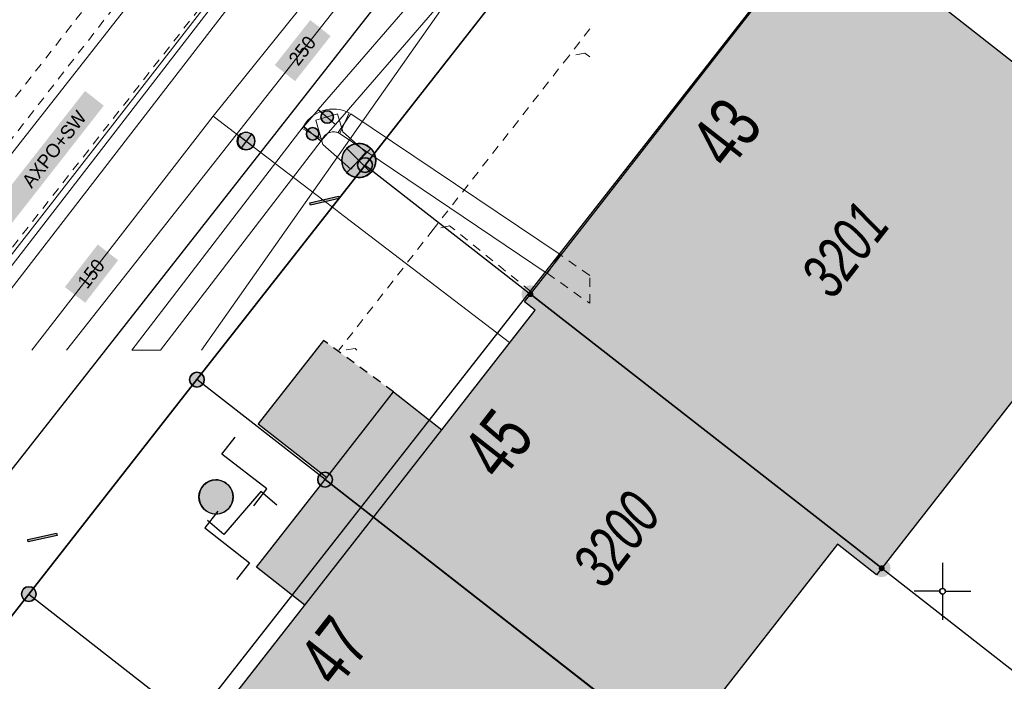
# Model space of a CAD drawing. Header units: metres. Extents: x 2695560 to 2696939, y 1260529 to 1262050.
# Tile 75 of 256: x 2696056 to 2696077, y 1260823 to 1260837. Entities that reach past the tile are written whole.
import ezdxf

# ---------------------------------------------------------------- set-up
doc = ezdxf.new("R2010")
doc.units = ezdxf.units.M
doc.linetypes.add('AUSGEZOGEN', pattern=[0])
doc.linetypes.add('VERDECKT2_S2', pattern=[0.36, 0.2, -0.16])
for name, color, linetype in [('XR$1$AV_Flächen (EO)', 7, 'AUSGEZOGEN'), ('XR$1$AV_Gebäudeflächen (BB)', 7, 'AUSGEZOGEN'), ('XR$1$AV_Gebäudeflächen (EO)', 7, 'AUSGEZOGEN'), ('XR$1$AV_Grenzpunkte', 7, 'AUSGEZOGEN'), ('XR$1$AV_Haus-Nr.', 7, 'AUSGEZOGEN'), ('XR$1$AV_Koordinatennetzpunkte', 7, 'AUSGEZOGEN'), ('XR$1$AV_Linien (BB)', 7, 'AUSGEZOGEN'), ('XR$1$AV_Linien (EO)', 7, 'AUSGEZOGEN'), ('XR$1$AV_Versicherung-Nr.', 7, 'AUSGEZOGEN'), ('XR$1$AW_LK_Schachtdeckel', 24, 'AUSGEZOGEN'), ('XR$1$AW_LK_Zwischenpunkt', 24, 'AUSGEZOGEN'), ('XR$1$EW_LK_Knoten', 1, 'AUSGEZOGEN'), ('XR$1$Liegenschaftsgrenzen', 7, 'AUSGEZOGEN'), ('XR$1$PFAV', 255, 'AUSGEZOGEN'), ('XR$1$PFAW', 255, 'AUSGEZOGEN'), ('XR$1$PFEW', 255, 'AUSGEZOGEN'), ('XR$1$PFWA', 255, 'AUSGEZOGEN'), ('XR$1$RAEW', 8, 'AUSGEZOGEN'), ('XR$1$RP_Abstandslinie', 7, 'AUSGEZOGEN'), ('XR$1$WA_LK_Absperrarmatur', 171, 'AUSGEZOGEN'), ('XR$1$WA_LK_Rohrleitungsteil', 171, 'AUSGEZOGEN')]:
    doc.layers.add(name, color=color, linetype=linetype)
for name, color, linetype, lineweight in [('XR$2$ABW-Linie-R-ungenau', 4, 'VERDECKT2_S2', 18), ('XR$2$ABW-LinieFlaeche-R-genau', 4, 'AUSGEZOGEN', 18), ('XR$2$ELE-Flaeche-oberirdisch', 1, 'AUSGEZOGEN', 18), ('XR$2$ELE-Linie-ungenau', 1, 'VERDECKT2_S2', 18), ('XR$2$ELE-LinieFlaeche-genau', 1, 'AUSGEZOGEN', 18), ('XR$2$ELE-LinieFlaeche-ungenau', 1, 'VERDECKT2_S2', 18), ('XR$2$GAS-Linie-genau', 12, 'AUSGEZOGEN', 18), ('XR$2$KOM-Linie-U-genau', 91, 'AUSGEZOGEN', 18), ('XR$2$WAS-Linie-genau', 5, 'AUSGEZOGEN', 18), ('XR$2$WAS-Punkt', 5, 'AUSGEZOGEN', 18), ('XR$2$WEI-Text', 59, 'AUSGEZOGEN', 18)]:
    doc.layers.add(name, color=color, linetype=linetype, lineweight=lineweight)
doc.styles.add('ARIAL', font='arial.ttf')
doc.styles.add('TXT', font='txt')

# ---------------------------------------------------------------- blocks, each defined once
blk = doc.blocks.new('COMPLEXOBJECT_735')
at = {"layer": 'XR$1$AV_Linien (BB)', "color": 7, "linetype": 'AUSGEZOGEN', "transparency": 33554687}
blk.add_lwpolyline([(6099.68, 10885.431), (6098.366, 10883.563), (6024.418, 10789.377)], dxfattribs=at)
blk = doc.blocks.new('COMPLEXOBJECT_738')
at = {"layer": 'XR$1$AV_Linien (BB)', "color": 7, "linetype": 'AUSGEZOGEN', "transparency": 33554687}
blk.add_lwpolyline([(6025.88, 10787.95), (6032.666, 10796.607), (6036.367, 10801.327), (6040.07, 10806.05), (6043.771, 10810.771), (6047.473, 10815.493), (6051.175, 10820.215), (6054.877, 10824.938), (6058.578, 10829.659), (6062.281, 10834.382), (6071.06, 10845.58), (6073.861, 10849.171)], dxfattribs=at)
blk = doc.blocks.new('BWAV20')
at = {"true_color": 0x000000, "transparency": 33554687}
blk.add_hatch(color=18, dxfattribs=at).paths.add_polyline_path([(0.167, 0), (0.163, 0.034), (0.153, 0.066), (0.137, 0.095), (0.115, 0.121), (0.088, 0.141), (0.058, 0.156), (0.025, 0.165), (-0.008, 0.166), (-0.042, 0.161), (-0.073, 0.15), (-0.102, 0.132), (-0.126, 0.109), (-0.146, 0.081), (-0.159, 0.05), (-0.166, 0.017), (-0.166, -0.017), (-0.159, -0.05), (-0.146, -0.081), (-0.126, -0.109), (-0.102, -0.132), (-0.073, -0.15), (-0.042, -0.161), (-0.008, -0.166), (0.025, -0.165), (0.058, -0.156), (0.088, -0.141), (0.115, -0.121), (0.137, -0.095), (0.153, -0.066), (0.163, -0.034)])
at = {"layer": 'XR$1$PFAV', "transparency": 33554687}
blk.add_hatch(color=7, dxfattribs=at).paths.add_polyline_path([(0.5, 0), (0.49, 0.101), (0.459, 0.197), (0.41, 0.286), (0.344, 0.362), (0.264, 0.424), (0.174, 0.469), (0.076, 0.494), (-0.025, 0.499), (-0.125, 0.484), (-0.22, 0.449), (-0.306, 0.395), (-0.379, 0.326), (-0.437, 0.243), (-0.477, 0.15), (-0.497, 0.051), (-0.497, -0.051), (-0.477, -0.15), (-0.437, -0.243), (-0.379, -0.326), (-0.306, -0.395), (-0.22, -0.449), (-0.125, -0.484), (-0.025, -0.499), (0.076, -0.494), (0.174, -0.469), (0.264, -0.424), (0.344, -0.362), (0.41, -0.286), (0.459, -0.197), (0.49, -0.101)])
blk = doc.blocks.new('BAV15')
at = {"layer": 'XR$1$PFAV', "transparency": 33554687}
blk.add_hatch(color=7, dxfattribs=at).paths.add_polyline_path([(0.5, 0), (0.49, 0.101), (0.459, 0.197), (0.41, 0.286), (0.344, 0.362), (0.264, 0.424), (0.174, 0.469), (0.076, 0.494), (-0.025, 0.499), (-0.125, 0.484), (-0.22, 0.449), (-0.306, 0.395), (-0.379, 0.326), (-0.437, 0.243), (-0.477, 0.15), (-0.497, 0.051), (-0.497, -0.051), (-0.477, -0.15), (-0.437, -0.243), (-0.379, -0.326), (-0.306, -0.395), (-0.22, -0.449), (-0.125, -0.484), (-0.025, -0.499), (0.076, -0.494), (0.174, -0.469), (0.264, -0.424), (0.344, -0.362), (0.41, -0.286), (0.459, -0.197), (0.49, -0.101)])
at = {"color": 7, "transparency": 33554687}
for start, end in [(90, 270), (270, 90)]:
    blk.add_arc((0, 0), 0.5, start, end, dxfattribs=at)
at = {"layer": 'XR$1$PFAV', "transparency": 33554687}
blk.add_circle((0, 0), 0.5, dxfattribs=at)
blk = doc.blocks.new('BAV2041')
at = {"color": 7, "transparency": 33554687}
for p, q in [((0, 0.5), (0, 0.05)), ((-0.05, 0), (-0.5, 0)), ((0.05, 0), (0.5, 0)), ((0, -0.05), (0, -0.5))]:
    blk.add_line(p, q, dxfattribs=at)
blk.add_circle((0, 0), 0.05, dxfattribs=at)
for start, end in [(90, 270), (270, 90)]:
    blk.add_arc((0, 0), 0.05, start, end, dxfattribs=at)
blk = doc.blocks.new('BAW2093')
at = {"transparency": 33554687}
blk.add_lwpolyline([(-0.375, -0.5), (0, -0.5), (0, 0.5), (0.375, 0.5)], dxfattribs=at)
blk = doc.blocks.new('BAW2082')
at = {"layer": 'XR$1$PFAW', "transparency": 33554687}
blk.add_hatch(color=7, dxfattribs=at).paths.add_polyline_path([(0.509, -0.003), (0.499, 0.098), (0.469, 0.194), (0.42, 0.283), (0.354, 0.359), (0.274, 0.421), (0.183, 0.466), (0.085, 0.491), (-0.016, 0.496), (-0.116, 0.481), (-0.211, 0.446), (-0.297, 0.392), (-0.37, 0.323), (-0.428, 0.24), (-0.468, 0.147), (-0.488, 0.047), (-0.488, -0.054), (-0.468, -0.153), (-0.428, -0.246), (-0.37, -0.329), (-0.297, -0.398), (-0.211, -0.452), (-0.116, -0.487), (-0.016, -0.502), (0.085, -0.497), (0.183, -0.472), (0.274, -0.427), (0.354, -0.366), (0.42, -0.289), (0.469, -0.2), (0.499, -0.104)])
at = {"transparency": 33554687}
for start, end in [(91.1948, 268.8052), (268.8052, 91.1948)]:
    blk.add_arc((0.01, 0), 0.5, start, end, dxfattribs=at)
at = {"layer": 'XR$1$PFAW', "transparency": 33554687}
blk.add_circle((0.009, -0.003), 0.5, dxfattribs=at)
blk = doc.blocks.new('BWA2013')
at = {"true_color": 0x000000, "transparency": 33554687}
blk.add_hatch(color=18, dxfattribs=at).paths.add_polyline_path([(-0.291, -0.409), (0.352, 0.357), (0.291, 0.409), (-0.352, -0.357)])
at = {"transparency": 33554687}
blk.add_lwpolyline([(-0.291, -0.409), (-0.352, -0.357), (0.291, 0.409), (0.352, 0.357), (-0.291, -0.409)], close=True, dxfattribs=at)
blk = doc.blocks.new('BWA965')
at = {"layer": 'XR$1$PFWA', "transparency": 33554687}
blk.add_hatch(color=7, dxfattribs=at).paths.add_polyline_path([(0, 0.5), (-0.051, 0.497), (-0.101, 0.49), (-0.15, 0.477), (-0.197, 0.459), (-0.243, 0.437), (-0.286, 0.41), (-0.326, 0.379), (-0.362, 0.344), (-0.395, 0.306), (-0.424, 0.264), (-0.449, 0.22), (-0.469, 0.174), (-0.484, 0.125), (-0.494, 0.076), (-0.499, 0.025), (-0.499, -0.025), (-0.494, -0.076), (-0.484, -0.125), (-0.469, -0.174), (-0.449, -0.22), (-0.424, -0.264), (-0.395, -0.306), (-0.362, -0.344), (-0.326, -0.379), (-0.286, -0.41), (-0.243, -0.437), (-0.197, -0.459), (-0.15, -0.477), (-0.101, -0.49), (-0.051, -0.497), (0, -0.5), (0.051, -0.497), (0.101, -0.49), (0.15, -0.477), (0.197, -0.459), (0.243, -0.437), (0.286, -0.41), (0.326, -0.379), (0.362, -0.344), (0.395, -0.306), (0.424, -0.264), (0.449, -0.22), (0.469, -0.174), (0.484, -0.125), (0.494, -0.076), (0.499, -0.025), (0.499, 0.025), (0.494, 0.076), (0.484, 0.125), (0.469, 0.174), (0.449, 0.22), (0.424, 0.264), (0.395, 0.306), (0.362, 0.344), (0.326, 0.379), (0.286, 0.41), (0.243, 0.437), (0.197, 0.459), (0.15, 0.477), (0.101, 0.49), (0.051, 0.497)])
at = {"transparency": 33554687}
blk.add_line((0, 0.5), (0, -0.5), dxfattribs=at)
for start, end in [(90, 270), (270, 90)]:
    blk.add_arc((0, 0), 0.5, start, end, dxfattribs=at)
blk = doc.blocks.new('BEWLP2549_S')
at = {"layer": 'XR$1$PFEW', "transparency": 33554687}
blk.add_hatch(color=7, dxfattribs=at).paths.add_polyline_path([(0.5, 0), (0.49, 0.101), (0.459, 0.197), (0.41, 0.286), (0.344, 0.362), (0.264, 0.424), (0.174, 0.469), (0.076, 0.494), (-0.025, 0.499), (-0.125, 0.484), (-0.22, 0.449), (-0.306, 0.395), (-0.379, 0.326), (-0.437, 0.243), (-0.477, 0.15), (-0.497, 0.051), (-0.497, -0.051), (-0.477, -0.15), (-0.437, -0.243), (-0.379, -0.326), (-0.306, -0.395), (-0.22, -0.449), (-0.125, -0.484), (-0.025, -0.499), (0.076, -0.494), (0.174, -0.469), (0.264, -0.424), (0.344, -0.362), (0.41, -0.286), (0.459, -0.197), (0.49, -0.101)])
at = {"color": 1, "transparency": 33554687}
for p, q in [((0.354, -0.354), (-0.354, 0.354)), ((-0.354, -0.354), (0.354, 0.354))]:
    blk.add_line(p, q, dxfattribs=at)
for start, end in [(91.3809, 268.6191), (268.6191, 91.3809)]:
    blk.add_arc((0, 0), 0.5, start, end, dxfattribs=at)
at = {"layer": 'XR$1$PFEW', "transparency": 33554687}
blk.add_circle((0, 0), 0.5, dxfattribs=at)
blk = doc.blocks.new('BEW957')
at = {"layer": 'XR$1$RAEW', "transparency": 33554687}
blk.add_hatch(color=1, dxfattribs=at).paths.add_polyline_path([(-0.5, 0), (-0.497, -0.051), (-0.49, -0.101), (-0.477, -0.15), (-0.459, -0.197), (-0.437, -0.243), (-0.41, -0.286), (-0.379, -0.326), (-0.344, -0.362), (-0.306, -0.395), (-0.264, -0.424), (-0.22, -0.449), (-0.174, -0.469), (-0.125, -0.484), (-0.076, -0.494), (-0.025, -0.499), (0.025, -0.499), (0.076, -0.494), (0.125, -0.484), (0.174, -0.469), (0.22, -0.449), (0.264, -0.424), (0.306, -0.395), (0.344, -0.362), (0.379, -0.326), (0.41, -0.286), (0.437, -0.243), (0.459, -0.197), (0.477, -0.15), (0.49, -0.101), (0.497, -0.051), (0.5, 0), (0.497, 0.051), (0.49, 0.101), (0.477, 0.15), (0.459, 0.197), (0.437, 0.243), (0.41, 0.286), (0.379, 0.326), (0.344, 0.362), (0.306, 0.395), (0.264, 0.424), (0.22, 0.449), (0.174, 0.469), (0.125, 0.484), (0.076, 0.494), (0.025, 0.499), (-0.025, 0.499), (-0.076, 0.494), (-0.125, 0.484), (-0.174, 0.469), (-0.22, 0.449), (-0.264, 0.424), (-0.306, 0.395), (-0.344, 0.362), (-0.379, 0.326), (-0.41, 0.286), (-0.437, 0.243), (-0.459, 0.197), (-0.477, 0.15), (-0.49, 0.101), (-0.497, 0.051)])
at = {"color": 1, "transparency": 33554687}
for start, end in [(90, 180), (180, 270), (0, 90), (270, 0)]:
    blk.add_arc((0, 0), 0.5, start, end, dxfattribs=at)
at = {"layer": 'XR$1$RAEW', "color": 1, "transparency": 33554687}
blk.add_circle((0, 0), 0.5, dxfattribs=at)
blk = doc.blocks.new('WAS-ABSPERRORGAN')
at = {"layer": 'XR$2$WAS-Punkt', "linetype": 'AUSGEZOGEN', "transparency": 33554687}
for p, q in [((0, 200, 2500), (0, -200, 2500)), ((0, 0), (0, 0))]:
    blk.add_line(p, q, dxfattribs=at)
blk.add_circle((0, 0, 502500), 200, dxfattribs=at)

msp = doc.modelspace()

# ---------------------------------------------------------------- hatches: boundary and pattern name
at = {"transparency": 33554687}
for points in [[(2696061.263, 1260836.393), (2696061.711, 1260836.04), (2696062.493, 1260837.031), (2696062.045, 1260837.384)], [(2696054.102, 1260832.014), (2696054.515, 1260831.691), (2696057.498, 1260835.5), (2696057.085, 1260835.823)], [(2696056.64, 1260831.507), (2696057.088, 1260831.161), (2696057.814, 1260832.097), (2696057.366, 1260832.443)]]:
    msp.add_hatch(color=7, dxfattribs=at).paths.add_polyline_path(points)
at = {"layer": 'XR$1$AV_Gebäudeflächen (BB)', "true_color": 0xd2d2d2, "transparency": 33554687}
for points in [[(2696074.629, 1260825.317), (2696081.128, 1260833.636), (2696073.403, 1260839.693), (2696066.893, 1260831.351)], [(2696062.371, 1260827.268), (2696071.433, 1260820.201), (2696071.507, 1260820.296), (2696070.147, 1260821.359), (2696073.653, 1260825.848), (2696074.517, 1260825.174), (2696074.629, 1260825.317), (2696066.893, 1260831.351), (2696066.763, 1260831.184), (2696066.998, 1260831), (2696064.94, 1260828.367), (2696063.879, 1260829.197), (2696062.408, 1260827.316)], [(2696062.371, 1260827.268), (2696060.863, 1260825.339), (2696061.926, 1260824.508), (2696059.74, 1260821.712), (2696066.383, 1260816.531), (2696070.003, 1260821.166), (2696071.359, 1260820.106), (2696071.433, 1260820.201)]]:
    msp.add_hatch(color=254, dxfattribs=at).paths.add_polyline_path(points)
at = {"layer": 'XR$1$AV_Gebäudeflächen (EO)', "true_color": 0xebebeb, "transparency": 33554687}
msp.add_hatch(color=7, dxfattribs=at).paths.add_polyline_path([(2696062.408, 1260827.316), (2696063.879, 1260829.197), (2696062.337, 1260830.333), (2696060.899, 1260828.496)])

# ---------------------------------------------------------------- linework, layer by layer
at = {"layer": 'XR$1$AV_Flächen (EO)', "color": 7, "linetype": 'VERDECKT2_S2', "transparency": 33554687}
msp.add_line((2696063.879, 1260829.197), (2696062.337, 1260830.333), dxfattribs=at)
at = {"layer": 'XR$1$AV_Flächen (EO)', "color": 7, "linetype": 'AUSGEZOGEN', "transparency": 33554687}
msp.add_line((2696062.408, 1260827.316), (2696063.879, 1260829.197), dxfattribs=at)
msp.add_lwpolyline([(2696062.337, 1260830.333), (2696060.899, 1260828.496), (2696062.408, 1260827.316)], dxfattribs=at)
at = {"layer": 'XR$1$AV_Linien (BB)', "color": 7, "linetype": 'AUSGEZOGEN', "transparency": 33554687}
for p, q in [((2696074.629, 1260825.317), (2696066.893, 1260831.351)), ((2696062.371, 1260827.268), (2696071.433, 1260820.201))]:
    msp.add_line(p, q, dxfattribs=at)
for points in [[(2696066.893, 1260831.351), (2696073.403, 1260839.693), (2696081.128, 1260833.636), (2696074.629, 1260825.317)], [(2696062.371, 1260827.268), (2696062.408, 1260827.316), (2696063.879, 1260829.197), (2696064.94, 1260828.367), (2696066.998, 1260831), (2696066.763, 1260831.184), (2696066.893, 1260831.351)], [(2696059.74, 1260821.712), (2696061.926, 1260824.508), (2696060.863, 1260825.339), (2696062.371, 1260827.268)], [(2696074.629, 1260825.317), (2696074.517, 1260825.174), (2696073.653, 1260825.848), (2696070.147, 1260821.359), (2696071.507, 1260820.296), (2696071.433, 1260820.201)]]:
    msp.add_lwpolyline(points, dxfattribs=at)
at = {"layer": 'XR$1$AV_Linien (EO)', "color": 7, "linetype": 'AUSGEZOGEN', "transparency": 33554687}
msp.add_line((2696061.926, 1260824.508), (2696064.94, 1260828.367), dxfattribs=at)
at = {"layer": 'XR$1$Liegenschaftsgrenzen', "color": 7, "linetype": 'AUSGEZOGEN', "transparency": 33554687}
for p, q in [((2696072.03, 1260845.39), (2696063.251, 1260834.192)), ((2696063.251, 1260834.192), (2696059.548, 1260829.469)), ((2696059.548, 1260829.469), (2696055.847, 1260824.748)), ((2696055.847, 1260824.748), (2696052.145, 1260820.025))]:
    msp.add_line(p, q, dxfattribs=at)
for points in [[(2696063.251, 1260834.192), (2696066.893, 1260831.351), (2696074.629, 1260825.317), (2696082.724, 1260819.003)], [(2696079.028, 1260814.278), (2696071.433, 1260820.201), (2696062.371, 1260827.268), (2696059.548, 1260829.469)], [(2696055.847, 1260824.748), (2696059.74, 1260821.712), (2696066.383, 1260816.531), (2696075.332, 1260809.552)]]:
    msp.add_lwpolyline(points, dxfattribs=at)
at = {"layer": 'XR$1$RP_Abstandslinie', "color": 7, "linetype": 'AUSGEZOGEN', "transparency": 33554687}
msp.add_lwpolyline([(2696106.51, 1260881.97), (2696081.02, 1260849.45), (2696055.73, 1260817.18), (2696030.82, 1260785.39)], dxfattribs=at)
at = {"layer": 'XR$2$ABW-Linie-R-ungenau', "linetype": 'VERDECKT2_S2', "transparency": 33554687}
msp.add_line((2696068.198, 1260837.19), (2696067.736, 1260836.591), dxfattribs=at)
for points in [[(2696068.198, 1260836.574), (2696068.091, 1260836.656), (2696067.736, 1260836.591)], [(2696067.736, 1260836.591), (2696064.754, 1260832.777), (2696062.677, 1260830.12)], [(2696066.905, 1260831.407), (2696065.113, 1260832.858), (2696064.754, 1260832.777)], [(2696063.073, 1260830.12), (2696063.032, 1260830.154), (2696062.825, 1260830.12)]]:
    msp.add_lwpolyline(points, dxfattribs=at)
at = {"layer": 'XR$2$ABW-LinieFlaeche-R-genau', "linetype": 'AUSGEZOGEN', "transparency": 33554687}
msp.add_lwpolyline([(2696054.027, 1260830.12), (2696054.407, 1260830.12), (2696061.971, 1260839.909), (2696061.733, 1260840.093), (2696054.027, 1260830.12)], close=True, dxfattribs=at)
at = {"layer": 'XR$2$ELE-Flaeche-oberirdisch', "transparency": 33554687}
msp.add_lwpolyline([(2696052.067, 1260830.12), (2696053.819, 1260830.12), (2696067.199, 1260847.271), (2696066.182, 1260848.097), (2696052.141, 1260830.214), (2696052.067, 1260830.12)], close=True, dxfattribs=at)
at = {"layer": 'XR$2$ELE-Linie-ungenau', "linetype": 'VERDECKT2_S2', "transparency": 33554687}
msp.add_lwpolyline([(2696053.71, 1260830.12), (2696067.834, 1260848.138), (2696068.198, 1260848.608)], dxfattribs=at)
at = {"layer": 'XR$2$ELE-LinieFlaeche-genau', "linetype": 'AUSGEZOGEN', "transparency": 33554687}
for points in [[(2696068.198, 1260842.324), (2696062.219, 1260835.412), (2696062.597, 1260835.084), (2696068.198, 1260841.559), (2696068.198, 1260842.324)], [(2696062.693, 1260834.888), (2696062.656, 1260834.905), (2696062.63, 1260834.914), (2696062.606, 1260834.92), (2696062.578, 1260834.924), (2696062.553, 1260834.925), (2696062.524, 1260834.922), (2696062.497, 1260834.918), (2696062.473, 1260834.912), (2696062.447, 1260834.902), (2696062.422, 1260834.889), (2696062.401, 1260834.875), (2696062.38, 1260834.858), (2696062.36, 1260834.839), (2696062.344, 1260834.819), (2696062.328, 1260834.795), (2696062.309, 1260834.76), (2696061.869, 1260834.998), (2696061.9, 1260835.055), (2696061.942, 1260835.117), (2696061.992, 1260835.179), (2696062.048, 1260835.232), (2696062.107, 1260835.281), (2696062.174, 1260835.323), (2696062.243, 1260835.358), (2696062.315, 1260835.386), (2696062.391, 1260835.408), (2696062.466, 1260835.42), (2696062.543, 1260835.425), (2696062.622, 1260835.422), (2696062.698, 1260835.412), (2696062.774, 1260835.394), (2696062.848, 1260835.367), (2696062.905, 1260835.34), (2696062.693, 1260834.888)], [(2696061.9, 1260835.042), (2696062.219, 1260835.411), (2696062.597, 1260835.085), (2696062.278, 1260834.716), (2696061.9, 1260835.042)], [(2696062.939, 1260834.104), (2696062.322, 1260834.644), (2696062.168, 1260835.179), (2696062.648, 1260835.317), (2696062.762, 1260834.924), (2696063.269, 1260834.48), (2696062.939, 1260834.104)], [(2696067.265, 1260831.809), (2696062.659, 1260834.907), (2696062.939, 1260835.321), (2696067.545, 1260832.223), (2696067.265, 1260831.809)], [(2696061.891, 1260835.031), (2696058.117, 1260830.12), (2696058.746, 1260830.12), (2696062.287, 1260834.727), (2696061.891, 1260835.031)]]:
    msp.add_lwpolyline(points, close=True, dxfattribs=at)
at = {"layer": 'XR$2$ELE-LinieFlaeche-ungenau', "linetype": 'VERDECKT2_S2', "transparency": 33554687}
for points in [[(2696067.399, 1260850.904), (2696051.218, 1260830.12), (2696051.85, 1260830.12), (2696067.793, 1260850.596), (2696067.399, 1260850.904)], [(2696068.198, 1260831.149), (2696068.198, 1260831.761), (2696067.549, 1260832.22), (2696067.261, 1260831.812), (2696068.198, 1260831.149)]]:
    msp.add_lwpolyline(points, close=True, dxfattribs=at)
at = {"layer": 'XR$2$GAS-Linie-genau', "linetype": 'AUSGEZOGEN', "transparency": 33554687}
msp.add_line((2696056.677, 1260830.12), (2696064.403, 1260839.924), dxfattribs=at)
at = {"layer": 'XR$2$KOM-Linie-U-genau', "linetype": 'AUSGEZOGEN', "transparency": 33554687}
msp.add_line((2696059.65, 1260830.12), (2696068.198, 1260842.263), dxfattribs=at)
at = {"layer": 'XR$2$WAS-Linie-genau', "linetype": 'AUSGEZOGEN', "transparency": 33554687}
for p, q in [((2696059.909, 1260835.27), (2696062.146, 1260838.05)), ((2696055.916, 1260830.12), (2696059.909, 1260835.27)), ((2696059.909, 1260835.27), (2696060.629, 1260834.721)), ((2696060.629, 1260834.721), (2696062.35, 1260833.407)), ((2696062.35, 1260833.407), (2696062.564, 1260833.244)), ((2696062.564, 1260833.244), (2696062.677, 1260833.158)), ((2696062.677, 1260833.158), (2696066.436, 1260830.29))]:
    msp.add_line(p, q, dxfattribs=at)

# ---------------------------------------------------------------- block references
at = {"layer": 'XR$1$AV_Grenzpunkte', "color": 7, "linetype": 'AUSGEZOGEN', "lineweight": -3, "transparency": 33554687}
for name, p, xscale, yscale in [('BAV15', (2696063.251, 1260834.192), 0.3249999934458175, 0.3249999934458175), ('BWAV20', (2696066.893, 1260831.351), 0.3899999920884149, 0.3899999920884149), ('BAV15', (2696059.548, 1260829.469), 0.3249999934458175, 0.3249999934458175), ('BAV15', (2696062.371, 1260827.268), 0.3249999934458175, 0.3249999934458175), ('BWAV20', (2696074.629, 1260825.317), 0.3899999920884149, 0.3899999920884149), ('BAV15', (2696055.847, 1260824.748), 0.3249999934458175, 0.3249999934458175)]:
    msp.add_blockref(name, p, dxfattribs=dict(at, xscale=xscale, yscale=yscale))
at = {"layer": 'XR$1$AV_Koordinatennetzpunkte', "color": 7, "linetype": 'AUSGEZOGEN', "lineweight": -3, "transparency": 33554687, "xscale": 1.25, "yscale": 1.25}
msp.add_blockref('BAV2041', (2696075.97, 1260824.81), dxfattribs=at)
at = {"layer": 'XR$1$AV_Linien (BB)', "color": 7, "linetype": 'AUSGEZOGEN', "lineweight": -3, "transparency": 33554687}
for name in ['COMPLEXOBJECT_735', 'COMPLEXOBJECT_738']:
    msp.add_blockref(name, (2690000.97, 1249999.81), dxfattribs=at)
at = {"layer": 'XR$1$AW_LK_Schachtdeckel', "color": 24, "linetype": 'AUSGEZOGEN', "lineweight": -3, "transparency": 33554687, "xscale": 0.7499999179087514, "yscale": 0.7499999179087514}
msp.add_blockref('BAW2082', (2696059.962, 1260826.888), dxfattribs=at)
at = {"layer": 'XR$1$AW_LK_Zwischenpunkt', "color": 24, "linetype": 'AUSGEZOGEN', "lineweight": -3, "transparency": 33554687, "yscale": 1.250000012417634}
for p, xscale, rotation in [((2696060.594, 1260827.447), 1.250000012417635, 52.08554516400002), ((2696060.546, 1260826.535), 1.250000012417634, 139.305245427), ((2696060.215, 1260825.822), 1.250000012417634, 231.879216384)]:
    msp.add_blockref('BAW2093', p, dxfattribs=dict(at, xscale=xscale, rotation=rotation))
at = {"layer": 'XR$1$EW_LK_Knoten', "color": 1, "linetype": 'AUSGEZOGEN', "lineweight": -3, "transparency": 33554687}
for name, p, xscale, yscale in [('BEW957', (2696062.416, 1260835.249), 0.2749999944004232, 0.2749999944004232), ('BEW957', (2696062.097, 1260834.88), 0.2749999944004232, 0.2749999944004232), ('BEWLP2549_S', (2696063.112, 1260834.293), 0.749999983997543, 0.749999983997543)]:
    msp.add_blockref(name, p, dxfattribs=dict(at, xscale=xscale, yscale=yscale))
at = {"layer": 'XR$1$WA_LK_Absperrarmatur', "color": 171, "linetype": 'AUSGEZOGEN', "lineweight": -3, "transparency": 33554687, "xscale": 0.3749999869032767, "yscale": 0.3749999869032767, "rotation": 322.654785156}
msp.add_blockref('BWA965', (2696060.637, 1260834.722), dxfattribs=at)
at = {"layer": 'XR$1$WA_LK_Rohrleitungsteil', "color": 171, "linetype": 'AUSGEZOGEN', "lineweight": -3, "transparency": 33554687, "xscale": 0.6499999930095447, "yscale": 0.6499999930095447}
for p, rotation in [((2696062.358, 1260833.408), 322.656738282), ((2696056.145, 1260825.993), 322.409912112)]:
    msp.add_blockref('BWA2013', p, dxfattribs=dict(at, rotation=rotation))
at = {"layer": 'XR$2$WAS-Punkt', "color": 5, "linetype": 'AUSGEZOGEN', "lineweight": 18, "transparency": 33554687, "xscale": 0.001, "yscale": 0.001, "zscale": 0.001, "rotation": 232.7}
msp.add_blockref('WAS-ABSPERRORGAN', (2696060.629, 1260834.721), dxfattribs=at)

# ---------------------------------------------------------------- texts
at = {"layer": 'XR$1$AV_Haus-Nr.', "color": 7, "transparency": 33554687, "char_height": 1.1621, "width": 1.68109, "attachment_point": 2, "style": 'ARIAL'}
for s, insert, rotation in [('\\W0.70;43', (2696070.738, 1260835.263), 52.0317), ('\\W0.70;45', (2696065.71, 1260828.414), 52.0182), ('\\W0.70;47', (2696062.105, 1260823.85), 52.0182)]:
    msp.add_mtext(s, dxfattribs=dict(at, insert=insert, rotation=rotation))
at = {"layer": 'XR$1$AV_Versicherung-Nr.', "color": 7, "transparency": 33554687, "char_height": 0.96842, "attachment_point": 5, "style": 'ARIAL'}
for s, insert, width, rotation in [('\\A1;{\\fArial|i1|b0;\\H0.968418;\\W0.700000;\\C7;3201}\\P', (2696073.819, 1260832.33), 2.45636, 52.0029), ('\\A1;{\\fArial|i1|b0;\\H0.968418;\\W0.700000;\\C7;3200}\\P', (2696068.787, 1260825.956), 2.46457, 52.0038)]:
    msp.add_mtext(s, dxfattribs=dict(at, insert=insert, width=width, rotation=rotation))
at = {"layer": 'XR$2$WEI-Text', "transparency": 33554687, "char_height": 0.3, "style": 'TXT'}
for s, insert, width, attachment_point, rotation in [('\\W1.00;250', (2696061.87, 1260836.711), 0.9119, 5, 51.8), ('\\W1.00;AXPO+SW', (2696055.792, 1260833.756), 2.05476, 4, 52), ('\\W1.00;150', (2696057.219, 1260831.801), 0.9119, 5, 52.3)]:
    msp.add_mtext(s, dxfattribs=dict(at, insert=insert, width=width, attachment_point=attachment_point, rotation=rotation))

doc.saveas('drawing.dxf')
